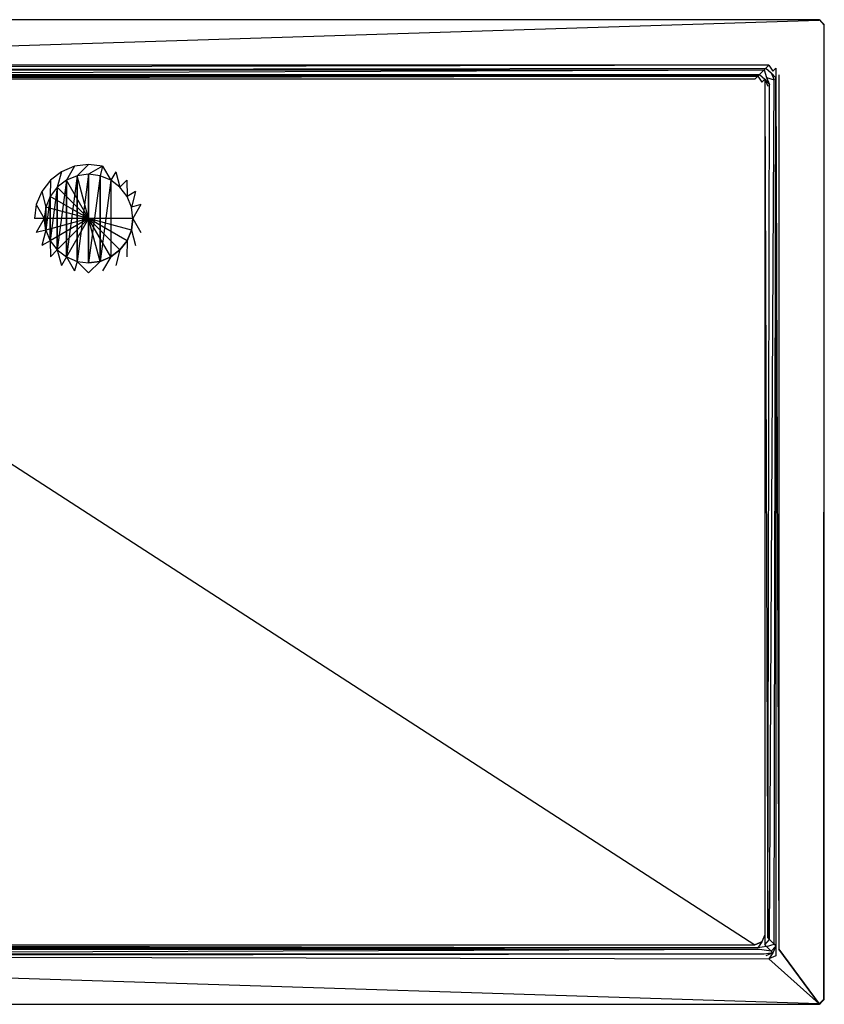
# Model space of a CAD drawing. Extents: x 0 to 1.5, y -1 to 0.
# Tile 2 of 2: x 0.68 to 1.5, y -1 to 0. Entities that reach past the tile are written whole.
import ezdxf

# ---------------------------------------------------------------- set-up
doc = ezdxf.new("R2010")
doc.units = 0
for name, color, linetype in [('L0_VERTIEFUNG110___REPLACEMTFOR', 7, 'CONTINUOUS'), ('L1_ABLAUF90____REPLACEMTFOREMPT', 7, 'CONTINUOUS'), ('L2__X_1500__Y_1000__Z_25__L_1_U', 7, 'CONTINUOUS'), ('L3__X_1500__Y_1000__Z_25__L_1_U', 7, 'CONTINUOUS'), ('L4__X_1500__Y_1000__Z_25__L_1_U', 7, 'CONTINUOUS'), ('L5__X_1500__Y_1000__Z_25__L_1_U', 7, 'CONTINUOUS'), ('L6__X_1500__Y_1000__Z_25__L_1_U', 7, 'CONTINUOUS'), ('L7__X_1500__Y_1000__Z_25__L_1_U', 7, 'CONTINUOUS'), ('L8__X_1500__Y_1000__Z_25__L_1_U', 7, 'CONTINUOUS')]:
    doc.layers.add(name, color=color, linetype=linetype)

msp = doc.modelspace()

# ---------------------------------------------------------------- linework, layer by layer
at = {"layer": 'L0_VERTIEFUNG110___REPLACEMTFOR', "color": 8}
for points, invisible_edges in [([(0.7305, -0.163029, 0.0002), (0.738765, -0.148874, 0.0012), (0.7255, -0.154369, 0.0012), (0.7305, -0.163029, 0.0002)], 13), ([(0.738765, -0.148874, 0.0012), (0.7305, -0.163029, 0.0002), (0.741353, -0.158533, 0.0002), (0.738765, -0.148874, 0.0012)], 14), ([(0.741353, -0.158533, 0.0002), (0.753, -0.147, 0.0012), (0.738765, -0.148874, 0.0012), (0.741353, -0.158533, 0.0002)], 13), ([(0.753, -0.147, 0.0012), (0.741353, -0.158533, 0.0002), (0.753, -0.157, 0.0002), (0.753, -0.147, 0.0012)], 14), ([(0.753, -0.157, 0.0002), (0.767235, -0.148874, 0.0012), (0.753, -0.147, 0.0012), (0.753, -0.157, 0.0002)], 13), ([(0.767235, -0.148874, 0.0012), (0.753, -0.157, 0.0002), (0.764647, -0.158533, 0.0002), (0.767235, -0.148874, 0.0012)], 14), ([(0.7755, -0.163029, 0.0002), (0.767235, -0.148874, 0.0012), (0.764647, -0.158533, 0.0002), (0.7755, -0.163029, 0.0002)], 13), ([(0.767235, -0.148874, 0.0012), (0.7755, -0.163029, 0.0002), (0.7805, -0.154369, 0.0012), (0.767235, -0.148874, 0.0012)], 14), ([(0.72118, -0.17018, 0.0002), (0.7255, -0.154369, 0.0012), (0.714109, -0.163109, 0.0012), (0.72118, -0.17018, 0.0002)], 13), ([(0.7255, -0.154369, 0.0012), (0.72118, -0.17018, 0.0002), (0.7305, -0.163029, 0.0002), (0.7255, -0.154369, 0.0012)], 14), ([(0.7305, -0.163029, 0.0002), (0.7305, -0.240971, 0.0002), (0.741353, -0.158533, 0.0002), (0.7305, -0.163029, 0.0002)], 10), ([(0.741353, -0.158533, 0.0002), (0.7305, -0.240971, 0.0002), (0.741353, -0.245467, 0.0002), (0.741353, -0.158533, 0.0002)], 13), ([(0.741353, -0.158533, 0.0002), (0.741353, -0.245467, 0.0002), (0.753, -0.157, 0.0002), (0.741353, -0.158533, 0.0002)], 10), ([(0.753, -0.157, 0.0002), (0.741353, -0.245467, 0.0002), (0.753, -0.247, 0.0002), (0.753, -0.157, 0.0002)], 13), ([(0.753, -0.157, 0.0002), (0.753, -0.247, 0.0002), (0.764647, -0.158533, 0.0002), (0.753, -0.157, 0.0002)], 10), ([(0.764647, -0.158533, 0.0002), (0.753, -0.247, 0.0002), (0.764647, -0.245467, 0.0002), (0.764647, -0.158533, 0.0002)], 13), ([(0.764647, -0.158533, 0.0002), (0.764647, -0.245467, 0.0002), (0.7755, -0.163029, 0.0002), (0.764647, -0.158533, 0.0002)], 10), ([(0.78482, -0.17018, 0.0002), (0.7805, -0.154369, 0.0012), (0.7755, -0.163029, 0.0002), (0.78482, -0.17018, 0.0002)], 13), ([(0.7805, -0.154369, 0.0012), (0.78482, -0.17018, 0.0002), (0.791891, -0.163109, 0.0012), (0.7805, -0.154369, 0.0012)], 14), ([(0.714029, -0.1795, 0.0002), (0.714109, -0.163109, 0.0012), (0.705369, -0.1745, 0.0012), (0.714029, -0.1795, 0.0002)], 13), ([(0.714109, -0.163109, 0.0012), (0.714029, -0.1795, 0.0002), (0.72118, -0.17018, 0.0002), (0.714109, -0.163109, 0.0012)], 14), ([(0.72118, -0.17018, 0.0002), (0.72118, -0.23382, 0.0002), (0.7305, -0.163029, 0.0002), (0.72118, -0.17018, 0.0002)], 10), ([(0.7305, -0.163029, 0.0002), (0.72118, -0.23382, 0.0002), (0.7305, -0.240971, 0.0002), (0.7305, -0.163029, 0.0002)], 13), ([(0.7755, -0.163029, 0.0002), (0.764647, -0.245467, 0.0002), (0.7755, -0.240971, 0.0002), (0.7755, -0.163029, 0.0002)], 13), ([(0.7755, -0.163029, 0.0002), (0.7755, -0.240971, 0.0002), (0.78482, -0.17018, 0.0002), (0.7755, -0.163029, 0.0002)], 15), ([(0.791971, -0.1795, 0.0002), (0.791891, -0.163109, 0.0012), (0.78482, -0.17018, 0.0002), (0.791971, -0.1795, 0.0002)], 13), ([(0.791891, -0.163109, 0.0012), (0.791971, -0.1795, 0.0002), (0.800631, -0.1745, 0.0012), (0.791891, -0.163109, 0.0012)], 14), ([(0.709533, -0.190353, 0.0002), (0.705369, -0.1745, 0.0012), (0.699874, -0.187765, 0.0012), (0.709533, -0.190353, 0.0002)], 13), ([(0.705369, -0.1745, 0.0012), (0.709533, -0.190353, 0.0002), (0.714029, -0.1795, 0.0002), (0.705369, -0.1745, 0.0012)], 14), ([(0.709533, -0.190353, 0.0002), (0.709533, -0.213647, 0.0002), (0.714029, -0.1795, 0.0002), (0.709533, -0.190353, 0.0002)], 10), ([(0.714029, -0.1795, 0.0002), (0.709533, -0.213647, 0.0002), (0.714029, -0.2245, 0.0002), (0.714029, -0.1795, 0.0002)], 13), ([(0.714029, -0.1795, 0.0002), (0.714029, -0.2245, 0.0002), (0.72118, -0.17018, 0.0002), (0.714029, -0.1795, 0.0002)], 10), ([(0.72118, -0.17018, 0.0002), (0.714029, -0.2245, 0.0002), (0.72118, -0.23382, 0.0002), (0.72118, -0.17018, 0.0002)], 13), ([(0.78482, -0.17018, 0.0002), (0.7755, -0.240971, 0.0002), (0.78482, -0.23382, 0.0002), (0.78482, -0.17018, 0.0002)], 15), ([(0.78482, -0.17018, 0.0002), (0.78482, -0.23382, 0.0002), (0.791971, -0.1795, 0.0002), (0.78482, -0.17018, 0.0002)], 15), ([(0.791971, -0.1795, 0.0002), (0.78482, -0.23382, 0.0002), (0.791971, -0.2245, 0.0002), (0.791971, -0.1795, 0.0002)], 15), ([(0.796467, -0.190353, 0.0002), (0.800631, -0.1745, 0.0012), (0.791971, -0.1795, 0.0002), (0.796467, -0.190353, 0.0002)], 13), ([(0.791971, -0.1795, 0.0002), (0.791971, -0.2245, 0.0002), (0.796467, -0.190353, 0.0002), (0.791971, -0.1795, 0.0002)], 15), ([(0.800631, -0.1745, 0.0012), (0.796467, -0.190353, 0.0002), (0.806126, -0.187765, 0.0012), (0.800631, -0.1745, 0.0012)], 14), ([(0.708, -0.202, 0.0002), (0.699874, -0.187765, 0.0012), (0.698, -0.202, 0.0012), (0.708, -0.202, 0.0002)], 13), ([(0.699874, -0.187765, 0.0012), (0.708, -0.202, 0.0002), (0.709533, -0.190353, 0.0002), (0.699874, -0.187765, 0.0012)], 14), ([(0.798, -0.202, 0.0002), (0.806126, -0.187765, 0.0012), (0.796467, -0.190353, 0.0002), (0.798, -0.202, 0.0002)], 13), ([(0.806126, -0.187765, 0.0012), (0.798, -0.202, 0.0002), (0.808, -0.202, 0.0012), (0.806126, -0.187765, 0.0012)], 14), ([(0.709533, -0.213647, 0.0002), (0.709533, -0.190353, 0.0002), (0.708, -0.202, 0.0002), (0.709533, -0.213647, 0.0002)], 13), ([(0.796467, -0.190353, 0.0002), (0.791971, -0.2245, 0.0002), (0.796467, -0.213647, 0.0002), (0.796467, -0.190353, 0.0002)], 15), ([(0.796467, -0.190353, 0.0002), (0.796467, -0.213647, 0.0002), (0.798, -0.202, 0.0002), (0.796467, -0.190353, 0.0002)], 11), ([(0.699874, -0.216235, 0.0012), (0.708, -0.202, 0.0002), (0.698, -0.202, 0.0012), (0.699874, -0.216235, 0.0012)], 13), ([(0.708, -0.202, 0.0002), (0.699874, -0.216235, 0.0012), (0.709533, -0.213647, 0.0002), (0.708, -0.202, 0.0002)], 14), ([(0.806126, -0.216235, 0.0012), (0.798, -0.202, 0.0002), (0.796467, -0.213647, 0.0002), (0.806126, -0.216235, 0.0012)], 13), ([(0.798, -0.202, 0.0002), (0.806126, -0.216235, 0.0012), (0.808, -0.202, 0.0012), (0.798, -0.202, 0.0002)], 14), ([(0.705369, -0.2295, 0.0012), (0.709533, -0.213647, 0.0002), (0.699874, -0.216235, 0.0012), (0.705369, -0.2295, 0.0012)], 13), ([(0.709533, -0.213647, 0.0002), (0.705369, -0.2295, 0.0012), (0.714029, -0.2245, 0.0002), (0.709533, -0.213647, 0.0002)], 14), ([(0.800631, -0.2295, 0.0012), (0.796467, -0.213647, 0.0002), (0.791971, -0.2245, 0.0002), (0.800631, -0.2295, 0.0012)], 13), ([(0.796467, -0.213647, 0.0002), (0.800631, -0.2295, 0.0012), (0.806126, -0.216235, 0.0012), (0.796467, -0.213647, 0.0002)], 14), ([(0.714109, -0.240891, 0.0012), (0.714029, -0.2245, 0.0002), (0.705369, -0.2295, 0.0012), (0.714109, -0.240891, 0.0012)], 13), ([(0.714029, -0.2245, 0.0002), (0.714109, -0.240891, 0.0012), (0.72118, -0.23382, 0.0002), (0.714029, -0.2245, 0.0002)], 14), ([(0.791891, -0.240891, 0.0012), (0.791971, -0.2245, 0.0002), (0.78482, -0.23382, 0.0002), (0.791891, -0.240891, 0.0012)], 13), ([(0.791971, -0.2245, 0.0002), (0.791891, -0.240891, 0.0012), (0.800631, -0.2295, 0.0012), (0.791971, -0.2245, 0.0002)], 14), ([(0.7255, -0.249631, 0.0012), (0.72118, -0.23382, 0.0002), (0.714109, -0.240891, 0.0012), (0.7255, -0.249631, 0.0012)], 13), ([(0.72118, -0.23382, 0.0002), (0.7255, -0.249631, 0.0012), (0.7305, -0.240971, 0.0002), (0.72118, -0.23382, 0.0002)], 14), ([(0.7805, -0.249631, 0.0012), (0.78482, -0.23382, 0.0002), (0.7755, -0.240971, 0.0002), (0.7805, -0.249631, 0.0012)], 13), ([(0.78482, -0.23382, 0.0002), (0.7805, -0.249631, 0.0012), (0.791891, -0.240891, 0.0012), (0.78482, -0.23382, 0.0002)], 14), ([(0.738765, -0.255126, 0.0012), (0.7305, -0.240971, 0.0002), (0.7255, -0.249631, 0.0012), (0.738765, -0.255126, 0.0012)], 13), ([(0.7305, -0.240971, 0.0002), (0.738765, -0.255126, 0.0012), (0.741353, -0.245467, 0.0002), (0.7305, -0.240971, 0.0002)], 14), ([(0.753, -0.257, 0.0012), (0.741353, -0.245467, 0.0002), (0.738765, -0.255126, 0.0012), (0.753, -0.257, 0.0012)], 13), ([(0.741353, -0.245467, 0.0002), (0.753, -0.257, 0.0012), (0.753, -0.247, 0.0002), (0.741353, -0.245467, 0.0002)], 14), ([(0.753, -0.257, 0.0012), (0.764647, -0.245467, 0.0002), (0.753, -0.247, 0.0002), (0.753, -0.257, 0.0012)], 13), ([(0.764647, -0.245467, 0.0002), (0.753, -0.257, 0.0012), (0.767235, -0.255126, 0.0012), (0.764647, -0.245467, 0.0002)], 14), ([(0.767235, -0.255126, 0.0012), (0.7755, -0.240971, 0.0002), (0.764647, -0.245467, 0.0002), (0.767235, -0.255126, 0.0012)], 13), ([(0.7755, -0.240971, 0.0002), (0.767235, -0.255126, 0.0012), (0.7805, -0.249631, 0.0012), (0.7755, -0.240971, 0.0002)], 14)]:
    msp.add_3dface(points, dxfattribs=dict(at, invisible_edges=invisible_edges))
at = {"layer": 'L1_ABLAUF90____REPLACEMTFOREMPT', "color": 8}
for points, invisible_edges in [([(0.753, -0.202, 0.0022), (0.741353, -0.158533, 0.0012), (0.7305, -0.163029, 0.0012), (0.753, -0.202, 0.0022)], 14), ([(0.7305, -0.163029, 0.0002), (0.741353, -0.158533, 0.0012), (0.741353, -0.158533, 0.0002), (0.7305, -0.163029, 0.0002)], 13), ([(0.741353, -0.158533, 0.0012), (0.7305, -0.163029, 0.0002), (0.7305, -0.163029, 0.0012), (0.741353, -0.158533, 0.0012)], 14), ([(0.7305, -0.240971, 0.0002), (0.7305, -0.163029, 0.0002), (0.741353, -0.158533, 0.0002), (0.7305, -0.240971, 0.0002)], 10), ([(0.7305, -0.240971, 0.0002), (0.741353, -0.158533, 0.0002), (0.741353, -0.245467, 0.0002), (0.7305, -0.240971, 0.0002)], 13), ([(0.753, -0.202, 0.0022), (0.753, -0.157, 0.0012), (0.741353, -0.158533, 0.0012), (0.753, -0.202, 0.0022)], 14), ([(0.741353, -0.158533, 0.0002), (0.753, -0.157, 0.0012), (0.753, -0.157, 0.0002), (0.741353, -0.158533, 0.0002)], 13), ([(0.753, -0.157, 0.0012), (0.741353, -0.158533, 0.0002), (0.741353, -0.158533, 0.0012), (0.753, -0.157, 0.0012)], 14), ([(0.741353, -0.245467, 0.0002), (0.741353, -0.158533, 0.0002), (0.753, -0.157, 0.0002), (0.741353, -0.245467, 0.0002)], 10), ([(0.741353, -0.245467, 0.0002), (0.753, -0.157, 0.0002), (0.753, -0.247, 0.0002), (0.741353, -0.245467, 0.0002)], 13), ([(0.764647, -0.158533, 0.0012), (0.753, -0.157, 0.0012), (0.753, -0.202, 0.0022), (0.764647, -0.158533, 0.0012)], 14), ([(0.753, -0.157, 0.0012), (0.764647, -0.158533, 0.0002), (0.753, -0.157, 0.0002), (0.753, -0.157, 0.0012)], 13), ([(0.764647, -0.158533, 0.0002), (0.753, -0.157, 0.0012), (0.764647, -0.158533, 0.0012), (0.764647, -0.158533, 0.0002)], 14), ([(0.753, -0.247, 0.0002), (0.753, -0.157, 0.0002), (0.764647, -0.158533, 0.0002), (0.753, -0.247, 0.0002)], 10), ([(0.7755, -0.163029, 0.0012), (0.764647, -0.158533, 0.0012), (0.753, -0.202, 0.0022), (0.7755, -0.163029, 0.0012)], 14), ([(0.753, -0.247, 0.0002), (0.764647, -0.158533, 0.0002), (0.764647, -0.245467, 0.0002), (0.753, -0.247, 0.0002)], 13), ([(0.764647, -0.158533, 0.0012), (0.7755, -0.163029, 0.0002), (0.764647, -0.158533, 0.0002), (0.764647, -0.158533, 0.0012)], 13), ([(0.7755, -0.163029, 0.0002), (0.764647, -0.158533, 0.0012), (0.7755, -0.163029, 0.0012), (0.7755, -0.163029, 0.0002)], 14), ([(0.764647, -0.245467, 0.0002), (0.764647, -0.158533, 0.0002), (0.7755, -0.163029, 0.0002), (0.764647, -0.245467, 0.0002)], 10), ([(0.753, -0.202, 0.0022), (0.7305, -0.163029, 0.0012), (0.72118, -0.17018, 0.0012), (0.753, -0.202, 0.0022)], 14), ([(0.72118, -0.17018, 0.0002), (0.7305, -0.163029, 0.0012), (0.7305, -0.163029, 0.0002), (0.72118, -0.17018, 0.0002)], 13), ([(0.7305, -0.163029, 0.0012), (0.72118, -0.17018, 0.0002), (0.72118, -0.17018, 0.0012), (0.7305, -0.163029, 0.0012)], 14), ([(0.72118, -0.23382, 0.0002), (0.72118, -0.17018, 0.0002), (0.7305, -0.163029, 0.0002), (0.72118, -0.23382, 0.0002)], 10), ([(0.72118, -0.23382, 0.0002), (0.7305, -0.163029, 0.0002), (0.7305, -0.240971, 0.0002), (0.72118, -0.23382, 0.0002)], 13), ([(0.78482, -0.17018, 0.0012), (0.7755, -0.163029, 0.0012), (0.753, -0.202, 0.0022), (0.78482, -0.17018, 0.0012)], 14), ([(0.764647, -0.245467, 0.0002), (0.7755, -0.163029, 0.0002), (0.7755, -0.240971, 0.0002), (0.764647, -0.245467, 0.0002)], 13), ([(0.7755, -0.163029, 0.0012), (0.78482, -0.17018, 0.0002), (0.7755, -0.163029, 0.0002), (0.7755, -0.163029, 0.0012)], 13), ([(0.78482, -0.17018, 0.0002), (0.7755, -0.163029, 0.0012), (0.78482, -0.17018, 0.0012), (0.78482, -0.17018, 0.0002)], 14), ([(0.7755, -0.240971, 0.0002), (0.7755, -0.163029, 0.0002), (0.78482, -0.17018, 0.0002), (0.7755, -0.240971, 0.0002)], 15), ([(0.753, -0.202, 0.0022), (0.714029, -0.1795, 0.0012), (0.709533, -0.190353, 0.0012), (0.753, -0.202, 0.0022)], 14), ([(0.709533, -0.190353, 0.0012), (0.714029, -0.1795, 0.0002), (0.709533, -0.190353, 0.0002), (0.709533, -0.190353, 0.0012)], 13), ([(0.714029, -0.1795, 0.0002), (0.709533, -0.190353, 0.0012), (0.714029, -0.1795, 0.0012), (0.714029, -0.1795, 0.0002)], 14), ([(0.709533, -0.213647, 0.0002), (0.709533, -0.190353, 0.0002), (0.714029, -0.1795, 0.0002), (0.709533, -0.213647, 0.0002)], 10), ([(0.709533, -0.213647, 0.0002), (0.714029, -0.1795, 0.0002), (0.714029, -0.2245, 0.0002), (0.709533, -0.213647, 0.0002)], 13), ([(0.753, -0.202, 0.0022), (0.72118, -0.17018, 0.0012), (0.714029, -0.1795, 0.0012), (0.753, -0.202, 0.0022)], 14), ([(0.714029, -0.1795, 0.0012), (0.72118, -0.17018, 0.0002), (0.714029, -0.1795, 0.0002), (0.714029, -0.1795, 0.0012)], 13), ([(0.72118, -0.17018, 0.0002), (0.714029, -0.1795, 0.0012), (0.72118, -0.17018, 0.0012), (0.72118, -0.17018, 0.0002)], 14), ([(0.714029, -0.2245, 0.0002), (0.714029, -0.1795, 0.0002), (0.72118, -0.17018, 0.0002), (0.714029, -0.2245, 0.0002)], 10), ([(0.714029, -0.2245, 0.0002), (0.72118, -0.17018, 0.0002), (0.72118, -0.23382, 0.0002), (0.714029, -0.2245, 0.0002)], 13), ([(0.791971, -0.1795, 0.0012), (0.78482, -0.17018, 0.0012), (0.753, -0.202, 0.0022), (0.791971, -0.1795, 0.0012)], 14), ([(0.796467, -0.190353, 0.0012), (0.791971, -0.1795, 0.0012), (0.753, -0.202, 0.0022), (0.796467, -0.190353, 0.0012)], 14), ([(0.7755, -0.240971, 0.0002), (0.78482, -0.17018, 0.0002), (0.78482, -0.23382, 0.0002), (0.7755, -0.240971, 0.0002)], 15), ([(0.78482, -0.17018, 0.0002), (0.791971, -0.1795, 0.0012), (0.791971, -0.1795, 0.0002), (0.78482, -0.17018, 0.0002)], 13), ([(0.791971, -0.1795, 0.0012), (0.78482, -0.17018, 0.0002), (0.78482, -0.17018, 0.0012), (0.791971, -0.1795, 0.0012)], 14), ([(0.78482, -0.23382, 0.0002), (0.78482, -0.17018, 0.0002), (0.791971, -0.1795, 0.0002), (0.78482, -0.23382, 0.0002)], 15), ([(0.78482, -0.23382, 0.0002), (0.791971, -0.1795, 0.0002), (0.791971, -0.2245, 0.0002), (0.78482, -0.23382, 0.0002)], 15), ([(0.791971, -0.1795, 0.0002), (0.796467, -0.190353, 0.0012), (0.796467, -0.190353, 0.0002), (0.791971, -0.1795, 0.0002)], 13), ([(0.796467, -0.190353, 0.0012), (0.791971, -0.1795, 0.0002), (0.791971, -0.1795, 0.0012), (0.796467, -0.190353, 0.0012)], 14), ([(0.791971, -0.2245, 0.0002), (0.791971, -0.1795, 0.0002), (0.796467, -0.190353, 0.0002), (0.791971, -0.2245, 0.0002)], 15), ([(0.753, -0.202, 0.0022), (0.709533, -0.190353, 0.0012), (0.708, -0.202, 0.0012), (0.753, -0.202, 0.0022)], 14), ([(0.708, -0.202, 0.0012), (0.709533, -0.190353, 0.0002), (0.708, -0.202, 0.0002), (0.708, -0.202, 0.0012)], 13), ([(0.709533, -0.190353, 0.0002), (0.708, -0.202, 0.0012), (0.709533, -0.190353, 0.0012), (0.709533, -0.190353, 0.0002)], 14), ([(0.709533, -0.190353, 0.0002), (0.709533, -0.213647, 0.0002), (0.708, -0.202, 0.0002), (0.709533, -0.190353, 0.0002)], 13), ([(0.798, -0.202, 0.0012), (0.796467, -0.190353, 0.0012), (0.753, -0.202, 0.0022), (0.798, -0.202, 0.0012)], 14), ([(0.791971, -0.2245, 0.0002), (0.796467, -0.190353, 0.0002), (0.796467, -0.213647, 0.0002), (0.791971, -0.2245, 0.0002)], 15), ([(0.796467, -0.190353, 0.0002), (0.798, -0.202, 0.0012), (0.798, -0.202, 0.0002), (0.796467, -0.190353, 0.0002)], 13), ([(0.798, -0.202, 0.0012), (0.796467, -0.190353, 0.0002), (0.796467, -0.190353, 0.0012), (0.798, -0.202, 0.0012)], 14), ([(0.796467, -0.213647, 0.0002), (0.796467, -0.190353, 0.0002), (0.798, -0.202, 0.0002), (0.796467, -0.213647, 0.0002)], 15), ([(0.753, -0.202, 0.0022), (0.708, -0.202, 0.0012), (0.709533, -0.213647, 0.0012), (0.753, -0.202, 0.0022)], 14), ([(0.709533, -0.213647, 0.0012), (0.708, -0.202, 0.0002), (0.709533, -0.213647, 0.0002), (0.709533, -0.213647, 0.0012)], 13), ([(0.708, -0.202, 0.0002), (0.709533, -0.213647, 0.0012), (0.708, -0.202, 0.0012), (0.708, -0.202, 0.0002)], 14), ([(0.753, -0.202, 0.0022), (0.709533, -0.213647, 0.0012), (0.714029, -0.2245, 0.0012), (0.753, -0.202, 0.0022)], 14), ([(0.753, -0.202, 0.0022), (0.714029, -0.2245, 0.0012), (0.72118, -0.23382, 0.0012), (0.753, -0.202, 0.0022)], 14), ([(0.753, -0.202, 0.0022), (0.72118, -0.23382, 0.0012), (0.7305, -0.240971, 0.0012), (0.753, -0.202, 0.0022)], 14), ([(0.753, -0.202, 0.0022), (0.7305, -0.240971, 0.0012), (0.741353, -0.245467, 0.0012), (0.753, -0.202, 0.0022)], 14), ([(0.753, -0.247, 0.0012), (0.753, -0.202, 0.0022), (0.741353, -0.245467, 0.0012), (0.753, -0.247, 0.0012)], 14), ([(0.764647, -0.245467, 0.0012), (0.753, -0.202, 0.0022), (0.753, -0.247, 0.0012), (0.764647, -0.245467, 0.0012)], 14), ([(0.7755, -0.240971, 0.0012), (0.753, -0.202, 0.0022), (0.764647, -0.245467, 0.0012), (0.7755, -0.240971, 0.0012)], 14), ([(0.78482, -0.23382, 0.0012), (0.753, -0.202, 0.0022), (0.7755, -0.240971, 0.0012), (0.78482, -0.23382, 0.0012)], 14), ([(0.791971, -0.2245, 0.0012), (0.753, -0.202, 0.0022), (0.78482, -0.23382, 0.0012), (0.791971, -0.2245, 0.0012)], 14), ([(0.796467, -0.213647, 0.0012), (0.753, -0.202, 0.0022), (0.791971, -0.2245, 0.0012), (0.796467, -0.213647, 0.0012)], 14), ([(0.798, -0.202, 0.0012), (0.753, -0.202, 0.0022), (0.796467, -0.213647, 0.0012), (0.798, -0.202, 0.0012)], 14), ([(0.798, -0.202, 0.0002), (0.796467, -0.213647, 0.0012), (0.796467, -0.213647, 0.0002), (0.798, -0.202, 0.0002)], 13), ([(0.796467, -0.213647, 0.0012), (0.798, -0.202, 0.0002), (0.798, -0.202, 0.0012), (0.796467, -0.213647, 0.0012)], 14), ([(0.714029, -0.2245, 0.0012), (0.709533, -0.213647, 0.0002), (0.714029, -0.2245, 0.0002), (0.714029, -0.2245, 0.0012)], 13), ([(0.709533, -0.213647, 0.0002), (0.714029, -0.2245, 0.0012), (0.709533, -0.213647, 0.0012), (0.709533, -0.213647, 0.0002)], 14), ([(0.796467, -0.213647, 0.0002), (0.791971, -0.2245, 0.0012), (0.791971, -0.2245, 0.0002), (0.796467, -0.213647, 0.0002)], 13), ([(0.791971, -0.2245, 0.0012), (0.796467, -0.213647, 0.0002), (0.796467, -0.213647, 0.0012), (0.791971, -0.2245, 0.0012)], 14), ([(0.72118, -0.23382, 0.0012), (0.714029, -0.2245, 0.0002), (0.72118, -0.23382, 0.0002), (0.72118, -0.23382, 0.0012)], 13), ([(0.714029, -0.2245, 0.0002), (0.72118, -0.23382, 0.0012), (0.714029, -0.2245, 0.0012), (0.714029, -0.2245, 0.0002)], 14), ([(0.791971, -0.2245, 0.0002), (0.78482, -0.23382, 0.0012), (0.78482, -0.23382, 0.0002), (0.791971, -0.2245, 0.0002)], 13), ([(0.78482, -0.23382, 0.0012), (0.791971, -0.2245, 0.0002), (0.791971, -0.2245, 0.0012), (0.78482, -0.23382, 0.0012)], 14), ([(0.7305, -0.240971, 0.0002), (0.72118, -0.23382, 0.0012), (0.72118, -0.23382, 0.0002), (0.7305, -0.240971, 0.0002)], 13), ([(0.72118, -0.23382, 0.0012), (0.7305, -0.240971, 0.0002), (0.7305, -0.240971, 0.0012), (0.72118, -0.23382, 0.0012)], 14), ([(0.78482, -0.23382, 0.0012), (0.7755, -0.240971, 0.0002), (0.78482, -0.23382, 0.0002), (0.78482, -0.23382, 0.0012)], 13), ([(0.7755, -0.240971, 0.0002), (0.78482, -0.23382, 0.0012), (0.7755, -0.240971, 0.0012), (0.7755, -0.240971, 0.0002)], 14), ([(0.741353, -0.245467, 0.0002), (0.7305, -0.240971, 0.0012), (0.7305, -0.240971, 0.0002), (0.741353, -0.245467, 0.0002)], 13), ([(0.7305, -0.240971, 0.0012), (0.741353, -0.245467, 0.0002), (0.741353, -0.245467, 0.0012), (0.7305, -0.240971, 0.0012)], 14), ([(0.753, -0.247, 0.0002), (0.741353, -0.245467, 0.0012), (0.741353, -0.245467, 0.0002), (0.753, -0.247, 0.0002)], 13), ([(0.741353, -0.245467, 0.0012), (0.753, -0.247, 0.0002), (0.753, -0.247, 0.0012), (0.741353, -0.245467, 0.0012)], 14), ([(0.764647, -0.245467, 0.0012), (0.753, -0.247, 0.0002), (0.764647, -0.245467, 0.0002), (0.764647, -0.245467, 0.0012)], 13), ([(0.753, -0.247, 0.0002), (0.764647, -0.245467, 0.0012), (0.753, -0.247, 0.0012), (0.753, -0.247, 0.0002)], 14), ([(0.7755, -0.240971, 0.0012), (0.764647, -0.245467, 0.0002), (0.7755, -0.240971, 0.0002), (0.7755, -0.240971, 0.0012)], 13), ([(0.764647, -0.245467, 0.0002), (0.7755, -0.240971, 0.0012), (0.764647, -0.245467, 0.0012), (0.764647, -0.245467, 0.0002)], 14)]:
    msp.add_3dface(points, dxfattribs=dict(at, invisible_edges=invisible_edges))
at = {"layer": 'L2__X_1500__Y_1000__Z_25__L_1_U', "color": 8}
for points, invisible_edges in [([(0.005207, -0.0005, 0.025), (0.056163, -0.046163, 0.025), (1.494793, -0.0005, 0.025), (0.005207, -0.0005, 0.025)], 13), ([(1.494793, -0.0005, 0.025), (0.056163, -0.046163, 0.025), (1.443837, -0.046163, 0.025), (1.494793, -0.0005, 0.025)], 15), ([(1.494793, -0.0005, 0.025), (1.443837, -0.046163, 0.025), (1.450908, -0.049092, 0.025), (1.494793, -0.0005, 0.025)], 15), ([(1.494793, -0.0005, 0.025), (1.450908, -0.049092, 0.025), (1.453837, -0.056163, 0.025), (1.494793, -0.0005, 0.025)], 15), ([(1.494793, -0.0005, 0.025), (1.453837, -0.056163, 0.025), (1.494793, -0.9995, 0.025), (1.494793, -0.0005, 0.025)], 15), ([(1.494793, -0.0005, 0.025), (1.494793, -0.9995, 0.025), (1.4995, -0.994793, 0.025), (1.494793, -0.0005, 0.025)], 15), ([(1.494793, -0.0005, 0.025), (1.4995, -0.994793, 0.025), (1.4995, -0.005207, 0.025), (1.494793, -0.0005, 0.025)], 15), ([(1.453837, -0.943837, 0.025), (1.494793, -0.9995, 0.025), (1.453837, -0.056163, 0.025), (1.453837, -0.943837, 0.025)], 10), ([(1.450908, -0.950908, 0.025), (1.494793, -0.9995, 0.025), (1.453837, -0.943837, 0.025), (1.450908, -0.950908, 0.025)], 13), ([(0.056163, -0.953837, 0.025), (0.005207, -0.9995, 0.025), (1.494793, -0.9995, 0.025), (0.056163, -0.953837, 0.025)], 10), ([(0.056163, -0.953837, 0.025), (1.494793, -0.9995, 0.025), (1.443837, -0.953837, 0.025), (0.056163, -0.953837, 0.025)], 13), ([(1.443837, -0.953837, 0.025), (1.494793, -0.9995, 0.025), (1.450908, -0.950908, 0.025), (1.443837, -0.953837, 0.025)], 10)]:
    msp.add_3dface(points, dxfattribs=dict(at, invisible_edges=invisible_edges))
at = {"layer": 'L3__X_1500__Y_1000__Z_25__L_1_U', "color": 8}
for points, invisible_edges in [([(0.070535, -0.060535), (0.070535, -0.939465), (1.429465, -0.939465), (0.070535, -0.060535)], 13), ([(0.070535, -0.060535), (1.429465, -0.939465), (1.429465, -0.060535), (0.070535, -0.060535)], 10), ([(1.429465, -0.060535), (1.429465, -0.939465), (1.436536, -0.936536), (1.429465, -0.060535)], 13), ([(1.429465, -0.060535), (1.436536, -0.936536), (1.436536, -0.063464), (1.429465, -0.060535)], 15), ([(1.436536, -0.063464), (1.436536, -0.936536), (1.439465, -0.929465), (1.436536, -0.063464)], 15), ([(1.436536, -0.063464), (1.439465, -0.929465), (1.439465, -0.070535), (1.436536, -0.063464)], 15)]:
    msp.add_3dface(points, dxfattribs=dict(at, invisible_edges=invisible_edges))
at = {"layer": 'L4__X_1500__Y_1000__Z_25__L_1_U', "color": 8}
for points, invisible_edges in [([(0.059207, -0.049207, 0.023967), (1.443837, -0.046163, 0.025), (0.056163, -0.046163, 0.025), (0.059207, -0.049207, 0.023967)], 13), ([(1.443837, -0.046163, 0.025), (0.059207, -0.049207, 0.023967), (1.440793, -0.049207, 0.023967), (1.443837, -0.046163, 0.025)], 14), ([(0.060993, -0.050993, 0.021294), (1.440793, -0.049207, 0.023967), (0.059207, -0.049207, 0.023967), (0.060993, -0.050993, 0.021294)], 14), ([(1.440793, -0.049207, 0.023967), (0.060993, -0.050993, 0.021294), (1.439007, -0.050993, 0.021294), (1.440793, -0.049207, 0.023967)], 13), ([(1.446078, -0.053922, 0.021294), (1.440793, -0.049207, 0.023967), (1.439007, -0.050993, 0.021294), (1.446078, -0.053922, 0.021294)], 13), ([(1.447864, -0.052136, 0.023967), (1.443837, -0.046163, 0.025), (1.440793, -0.049207, 0.023967), (1.447864, -0.052136, 0.023967)], 13), ([(1.440793, -0.049207, 0.023967), (1.446078, -0.053922, 0.021294), (1.447864, -0.052136, 0.023967), (1.440793, -0.049207, 0.023967)], 14), ([(1.443837, -0.046163, 0.025), (1.447864, -0.052136, 0.023967), (1.450908, -0.049092, 0.025), (1.443837, -0.046163, 0.025)], 14), ([(1.450793, -0.059207, 0.023967), (1.450908, -0.049092, 0.025), (1.447864, -0.052136, 0.023967), (1.450793, -0.059207, 0.023967)], 13), ([(1.450908, -0.049092, 0.025), (1.450793, -0.059207, 0.023967), (1.453837, -0.056163, 0.025), (1.450908, -0.049092, 0.025)], 14), ([(1.446078, -0.053922, 0.021294), (1.450793, -0.059207, 0.023967), (1.447864, -0.052136, 0.023967), (1.446078, -0.053922, 0.021294)], 14), ([(1.450793, -0.059207, 0.023967), (1.446078, -0.053922, 0.021294), (1.449007, -0.060993, 0.021294), (1.450793, -0.059207, 0.023967)], 13), ([(1.450793, -0.059207, 0.023967), (1.449007, -0.939007, 0.021294), (1.450793, -0.940793, 0.023967), (1.450793, -0.059207, 0.023967)], 13), ([(1.449007, -0.939007, 0.021294), (1.450793, -0.059207, 0.023967), (1.449007, -0.060993, 0.021294), (1.449007, -0.939007, 0.021294)], 14), ([(1.450793, -0.059207, 0.023967), (1.453837, -0.943837, 0.025), (1.453837, -0.056163, 0.025), (1.450793, -0.059207, 0.023967)], 14), ([(1.453837, -0.943837, 0.025), (1.450793, -0.059207, 0.023967), (1.450793, -0.940793, 0.023967), (1.453837, -0.943837, 0.025)], 13), ([(1.446078, -0.946078, 0.021294), (1.450793, -0.940793, 0.023967), (1.449007, -0.939007, 0.021294), (1.446078, -0.946078, 0.021294)], 14), ([(0.059207, -0.950793, 0.023967), (1.439007, -0.949007, 0.021294), (0.060993, -0.949007, 0.021294), (0.059207, -0.950793, 0.023967)], 13), ([(1.439007, -0.949007, 0.021294), (0.059207, -0.950793, 0.023967), (1.440793, -0.950793, 0.023967), (1.439007, -0.949007, 0.021294)], 14), ([(1.439007, -0.949007, 0.021294), (1.447864, -0.947864, 0.023967), (1.446078, -0.946078, 0.021294), (1.439007, -0.949007, 0.021294)], 13), ([(1.447864, -0.947864, 0.023967), (1.439007, -0.949007, 0.021294), (1.440793, -0.950793, 0.023967), (1.447864, -0.947864, 0.023967)], 14), ([(1.443837, -0.953837, 0.025), (1.447864, -0.947864, 0.023967), (1.440793, -0.950793, 0.023967), (1.443837, -0.953837, 0.025)], 13), ([(1.447864, -0.947864, 0.023967), (1.443837, -0.953837, 0.025), (1.450908, -0.950908, 0.025), (1.447864, -0.947864, 0.023967)], 14), ([(1.450793, -0.940793, 0.023967), (1.446078, -0.946078, 0.021294), (1.447864, -0.947864, 0.023967), (1.450793, -0.940793, 0.023967)], 13), ([(1.450908, -0.950908, 0.025), (1.450793, -0.940793, 0.023967), (1.447864, -0.947864, 0.023967), (1.450908, -0.950908, 0.025)], 13), ([(1.450793, -0.940793, 0.023967), (1.450908, -0.950908, 0.025), (1.453837, -0.943837, 0.025), (1.450793, -0.940793, 0.023967)], 14), ([(1.443837, -0.953837, 0.025), (0.059207, -0.950793, 0.023967), (0.056163, -0.953837, 0.025), (1.443837, -0.953837, 0.025)], 13), ([(0.059207, -0.950793, 0.023967), (1.443837, -0.953837, 0.025), (1.440793, -0.950793, 0.023967), (0.059207, -0.950793, 0.023967)], 14)]:
    msp.add_3dface(points, dxfattribs=dict(at, invisible_edges=invisible_edges))
at = {"layer": 'L5__X_1500__Y_1000__Z_25__L_1_U', "color": 8}
for points, invisible_edges in [([(0.065706, -0.055706, 0.003706), (1.439007, -0.050993, 0.021294), (0.060993, -0.050993, 0.021294), (0.065706, -0.055706, 0.003706)], 14), ([(1.439007, -0.050993, 0.021294), (0.065706, -0.055706, 0.003706), (1.434294, -0.055706, 0.003706), (1.439007, -0.050993, 0.021294)], 13), ([(1.441365, -0.058635, 0.003706), (1.439007, -0.050993, 0.021294), (1.434294, -0.055706, 0.003706), (1.441365, -0.058635, 0.003706)], 13), ([(1.439007, -0.050993, 0.021294), (1.441365, -0.058635, 0.003706), (1.446078, -0.053922, 0.021294), (1.439007, -0.050993, 0.021294)], 14), ([(1.441365, -0.058635, 0.003706), (1.449007, -0.060993, 0.021294), (1.446078, -0.053922, 0.021294), (1.441365, -0.058635, 0.003706)], 14), ([(1.449007, -0.060993, 0.021294), (1.441365, -0.058635, 0.003706), (1.444294, -0.065706, 0.003706), (1.449007, -0.060993, 0.021294)], 13), ([(1.449007, -0.060993, 0.021294), (1.444294, -0.934294, 0.003706), (1.449007, -0.939007, 0.021294), (1.449007, -0.060993, 0.021294)], 13), ([(1.444294, -0.934294, 0.003706), (1.449007, -0.060993, 0.021294), (1.444294, -0.065706, 0.003706), (1.444294, -0.934294, 0.003706)], 14), ([(1.441365, -0.941365, 0.003706), (1.449007, -0.939007, 0.021294), (1.444294, -0.934294, 0.003706), (1.441365, -0.941365, 0.003706)], 14), ([(1.449007, -0.939007, 0.021294), (1.441365, -0.941365, 0.003706), (1.446078, -0.946078, 0.021294), (1.449007, -0.939007, 0.021294)], 13), ([(0.060993, -0.949007, 0.021294), (1.434294, -0.944294, 0.003706), (0.065706, -0.944294, 0.003706), (0.060993, -0.949007, 0.021294)], 13), ([(1.434294, -0.944294, 0.003706), (0.060993, -0.949007, 0.021294), (1.439007, -0.949007, 0.021294), (1.434294, -0.944294, 0.003706)], 14), ([(1.434294, -0.944294, 0.003706), (1.446078, -0.946078, 0.021294), (1.441365, -0.941365, 0.003706), (1.434294, -0.944294, 0.003706)], 13), ([(1.446078, -0.946078, 0.021294), (1.434294, -0.944294, 0.003706), (1.439007, -0.949007, 0.021294), (1.446078, -0.946078, 0.021294)], 14)]:
    msp.add_3dface(points, dxfattribs=dict(at, invisible_edges=invisible_edges))
at = {"layer": 'L6__X_1500__Y_1000__Z_25__L_1_U', "color": 8}
for points, invisible_edges in [([(0.067492, -0.057492, 0.001033), (1.434294, -0.055706, 0.003706), (0.065706, -0.055706, 0.003706), (0.067492, -0.057492, 0.001033)], 14), ([(1.434294, -0.055706, 0.003706), (0.067492, -0.057492, 0.001033), (1.432508, -0.057492, 0.001033), (1.434294, -0.055706, 0.003706)], 13), ([(0.070535, -0.060535), (1.432508, -0.057492, 0.001033), (0.067492, -0.057492, 0.001033), (0.070535, -0.060535)], 13), ([(1.432508, -0.057492, 0.001033), (0.070535, -0.060535), (1.429465, -0.060535), (1.432508, -0.057492, 0.001033)], 14), ([(1.436536, -0.063464), (1.432508, -0.057492, 0.001033), (1.429465, -0.060535), (1.436536, -0.063464)], 13), ([(1.43958, -0.06042, 0.001033), (1.434294, -0.055706, 0.003706), (1.432508, -0.057492, 0.001033), (1.43958, -0.06042, 0.001033)], 13), ([(1.432508, -0.057492, 0.001033), (1.436536, -0.063464), (1.43958, -0.06042, 0.001033), (1.432508, -0.057492, 0.001033)], 14), ([(1.434294, -0.055706, 0.003706), (1.43958, -0.06042, 0.001033), (1.441365, -0.058635, 0.003706), (1.434294, -0.055706, 0.003706)], 14), ([(1.43958, -0.06042, 0.001033), (1.444294, -0.065706, 0.003706), (1.441365, -0.058635, 0.003706), (1.43958, -0.06042, 0.001033)], 14), ([(1.439465, -0.070535), (1.43958, -0.06042, 0.001033), (1.436536, -0.063464), (1.439465, -0.070535)], 13), ([(1.43958, -0.06042, 0.001033), (1.439465, -0.070535), (1.442508, -0.067492, 0.001033), (1.43958, -0.06042, 0.001033)], 14), ([(1.439465, -0.070535), (1.442508, -0.932508, 0.001033), (1.442508, -0.067492, 0.001033), (1.439465, -0.070535)], 14), ([(1.444294, -0.065706, 0.003706), (1.43958, -0.06042, 0.001033), (1.442508, -0.067492, 0.001033), (1.444294, -0.065706, 0.003706)], 13), ([(1.444294, -0.065706, 0.003706), (1.442508, -0.932508, 0.001033), (1.444294, -0.934294, 0.003706), (1.444294, -0.065706, 0.003706)], 13), ([(1.442508, -0.932508, 0.001033), (1.444294, -0.065706, 0.003706), (1.442508, -0.067492, 0.001033), (1.442508, -0.932508, 0.001033)], 14), ([(1.442508, -0.932508, 0.001033), (1.439465, -0.070535), (1.439465, -0.929465), (1.442508, -0.932508, 0.001033)], 13), ([(1.43958, -0.93958, 0.001033), (1.439465, -0.929465), (1.436536, -0.936536), (1.43958, -0.93958, 0.001033)], 13), ([(1.439465, -0.929465), (1.43958, -0.93958, 0.001033), (1.442508, -0.932508, 0.001033), (1.439465, -0.929465)], 14), ([(1.432508, -0.942508, 0.001033), (0.070535, -0.939465), (0.067492, -0.942508, 0.001033), (1.432508, -0.942508, 0.001033)], 13), ([(0.070535, -0.939465), (1.432508, -0.942508, 0.001033), (1.429465, -0.939465), (0.070535, -0.939465)], 14), ([(1.432508, -0.942508, 0.001033), (1.436536, -0.936536), (1.429465, -0.939465), (1.432508, -0.942508, 0.001033)], 13), ([(1.436536, -0.936536), (1.432508, -0.942508, 0.001033), (1.43958, -0.93958, 0.001033), (1.436536, -0.936536)], 14), ([(1.432508, -0.942508, 0.001033), (1.441365, -0.941365, 0.003706), (1.43958, -0.93958, 0.001033), (1.432508, -0.942508, 0.001033)], 13), ([(1.43958, -0.93958, 0.001033), (1.444294, -0.934294, 0.003706), (1.442508, -0.932508, 0.001033), (1.43958, -0.93958, 0.001033)], 14), ([(1.444294, -0.934294, 0.003706), (1.43958, -0.93958, 0.001033), (1.441365, -0.941365, 0.003706), (1.444294, -0.934294, 0.003706)], 13), ([(0.065706, -0.944294, 0.003706), (1.432508, -0.942508, 0.001033), (0.067492, -0.942508, 0.001033), (0.065706, -0.944294, 0.003706)], 13), ([(1.432508, -0.942508, 0.001033), (0.065706, -0.944294, 0.003706), (1.434294, -0.944294, 0.003706), (1.432508, -0.942508, 0.001033)], 14), ([(1.441365, -0.941365, 0.003706), (1.432508, -0.942508, 0.001033), (1.434294, -0.944294, 0.003706), (1.441365, -0.941365, 0.003706)], 14)]:
    msp.add_3dface(points, dxfattribs=dict(at, invisible_edges=invisible_edges))
at = {"layer": 'L7__X_1500__Y_1000__Z_25__L_1_U', "color": 8}
for points, invisible_edges in [([(0.005207, -0.0005, 0.025), (1.495, 0, 0.0245), (0.005, 0, 0.0245), (0.005207, -0.0005, 0.025)], 13), ([(1.495, 0, 0.0245), (0.005207, -0.0005, 0.025), (1.494793, -0.0005, 0.025), (1.495, 0, 0.0245)], 14), ([(1.4995, -0.005207, 0.025), (1.495, 0, 0.0245), (1.494793, -0.0005, 0.025), (1.4995, -0.005207, 0.025)], 13), ([(1.495, 0, 0.0245), (1.4995, -0.005207, 0.025), (1.5, -0.005, 0.0245), (1.495, 0, 0.0245)], 14), ([(1.5, -0.005, 0.0245), (1.4995, -0.994793, 0.025), (1.5, -0.995, 0.0245), (1.5, -0.005, 0.0245)], 13), ([(1.4995, -0.994793, 0.025), (1.5, -0.005, 0.0245), (1.4995, -0.005207, 0.025), (1.4995, -0.994793, 0.025)], 14), ([(1.495, -1, 0.0245), (0.005207, -0.9995, 0.025), (0.005, -1, 0.0245), (1.495, -1, 0.0245)], 13), ([(0.005207, -0.9995, 0.025), (1.495, -1, 0.0245), (1.494793, -0.9995, 0.025), (0.005207, -0.9995, 0.025)], 14), ([(1.495, -1, 0.0245), (1.4995, -0.994793, 0.025), (1.494793, -0.9995, 0.025), (1.495, -1, 0.0245)], 13), ([(1.4995, -0.994793, 0.025), (1.495, -1, 0.0245), (1.5, -0.995, 0.0245), (1.4995, -0.994793, 0.025)], 14)]:
    msp.add_3dface(points, dxfattribs=dict(at, invisible_edges=invisible_edges))
at = {"layer": 'L8__X_1500__Y_1000__Z_25__L_1_U', "color": 8}
for points, invisible_edges in [([(0.005, 0, 0.0245), (1.495, 0, 0.008), (0.005, 0, 0.008), (0.005, 0, 0.0245)], 13), ([(1.495, 0, 0.008), (0.005, 0, 0.0245), (1.495, 0, 0.0245), (1.495, 0, 0.008)], 14), ([(1.495, 0, 0.008), (1.5, -0.005, 0.0245), (1.5, -0.005, 0.008), (1.495, 0, 0.008)], 13), ([(1.5, -0.005, 0.0245), (1.495, 0, 0.008), (1.495, 0, 0.0245), (1.5, -0.005, 0.0245)], 14), ([(1.5, -0.005, 0.008), (1.5, -0.995, 0.0245), (1.5, -0.995, 0.008), (1.5, -0.005, 0.008)], 13), ([(1.5, -0.995, 0.0245), (1.5, -0.005, 0.008), (1.5, -0.005, 0.0245), (1.5, -0.995, 0.0245)], 14), ([(1.495, -1, 0.0245), (0.005, -1, 0.008), (1.495, -1, 0.008), (1.495, -1, 0.0245)], 13), ([(0.005, -1, 0.008), (1.495, -1, 0.0245), (0.005, -1, 0.0245), (0.005, -1, 0.008)], 14), ([(1.5, -0.995, 0.0245), (1.495, -1, 0.008), (1.5, -0.995, 0.008), (1.5, -0.995, 0.0245)], 13), ([(1.495, -1, 0.008), (1.5, -0.995, 0.0245), (1.495, -1, 0.0245), (1.495, -1, 0.008)], 14)]:
    msp.add_3dface(points, dxfattribs=dict(at, invisible_edges=invisible_edges))

doc.saveas('drawing.dxf')
